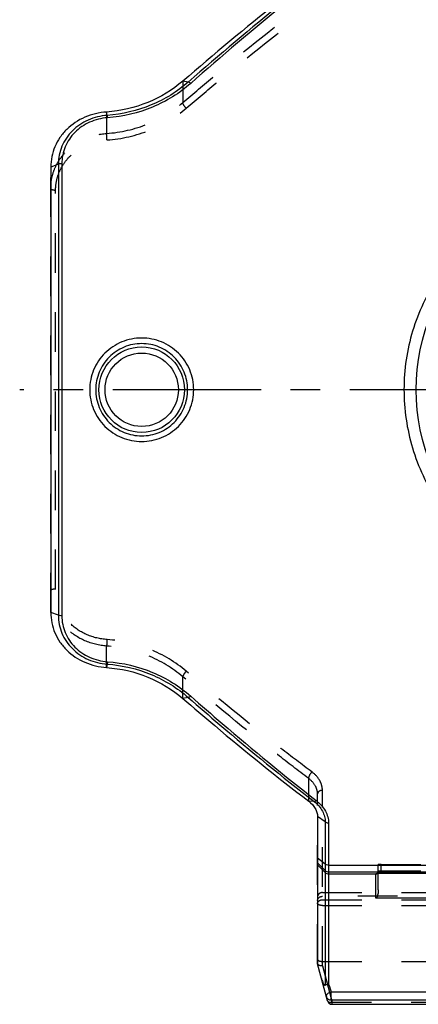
# Model space of a CAD drawing. Header units: millimetres. Extents: x 0 to 1000, y 0 to 1000.
# Tile 1 of 4: x 402 to 468, y 359 to 521. Entities that reach past the tile are written whole.
import ezdxf

# ---------------------------------------------------------------- set-up
doc = ezdxf.new("R2010")
doc.units = ezdxf.units.MM
doc.header["$LTSCALE"] = 65.185185
doc.linetypes.add('CENTER', pattern=[0.6, 0.375, -0.075, 0.075, -0.075])
doc.linetypes.add('HIDDEN', pattern=[0.2, 0.1, -0.1])
for name, color, linetype in [('ACHSEN_S', 7, 'CONTINUOUS'), ('FASEN', 7, 'CONTINUOUS'), ('KONST.EL_MIT_GEO', 7, 'CONTINUOUS')]:
    doc.layers.add(name, color=color, linetype=linetype)

msp = doc.modelspace()

# ---------------------------------------------------------------- linework, layer by layer
at = {"layer": 'ACHSEN_S', "color": 40, "linetype": 'CENTER'}
msp.add_line((598.12, 460.15), (401.88, 460.15), dxfattribs=at)
at = {"layer": 'FASEN', "color": 7, "linetype": 'Continuous'}
for p, q in [((407, 496.86), (407, 423.44)), ((451, 389.8), (451, 365.52))]:
    msp.add_line(p, q, dxfattribs=at)
for points, knots in [([(449.54, 527.98), (447.82, 526.66), (440.77, 521.17), (433.9, 515.46), (428.79, 511.03)], [0, 0, 0, 0, 0.242176, 1, 1, 1, 1]), ([(428.79, 511.03), (427.08, 509.56), (423.08, 507.14), (418.53, 506.1), (416.22, 505.93)], [0, 0, 0, 0, 0.492725, 1, 1, 1, 1]), ([(416.22, 505.93), (414.99, 505.85), (412.58, 505.28), (410.01, 503.58), (408.48, 501.77), (407.64, 500.24), (407.12, 498.58), (407, 497.43), (407, 496.86)], [0, 0, 0, 0, 0.259414, 0.511875, 0.635445, 0.757444, 0.878666, 1, 1, 1, 1]), ([(407, 423.44), (407, 422.87), (407.12, 421.72), (407.64, 420.06), (408.48, 418.53), (410.01, 416.72), (412.58, 415.02), (414.99, 414.45), (416.22, 414.36)], [0, 0, 0, 0, 0.121334, 0.242556, 0.364555, 0.488125, 0.740586, 1, 1, 1, 1]), ([(416.22, 414.36), (418.54, 414.2), (423.08, 413.16), (427.08, 410.74), (428.79, 409.27)], [0, 0, 0, 0, 0.507865, 1, 1, 1, 1]), ([(428.79, 409.27), (430.53, 407.76), (437.32, 401.96), (444.28, 396.35), (449.54, 392.32)], [0, 0, 0, 0, 0.258146, 1, 1, 1, 1]), ([(449.54, 392.32), (449.97, 392), (450.53, 391.42), (450.93, 390.49), (451, 390.02), (451, 389.8)], [0, 0, 0, 0, 0.536099, 0.774615, 1, 1, 1, 1])]:
    msp.add_open_spline(points, degree=3, knots=knots, dxfattribs=at)
at = {"layer": 'KONST.EL_MIT_GEO', "color": 8, "linetype": 'HIDDEN'}
for p, q in [((428.79, 511.03), (428.79, 507.47)), ((416.22, 505.93), (416.22, 502.39)), ((407, 423.44), (407, 496.86)), ((407.8, 427.29), (407.8, 493.01)), ((416.22, 414.36), (416.22, 417.9)), ((428.79, 409.27), (428.79, 412.83)), ((449.54, 392.32), (449.54, 396.06)), ((451, 365.52), (451, 393.53)), ((451.8, 365.2), (451.8, 394.11)), ((461, 380.44), (461, 381.91)), ((461.5, 381.92), (472.5, 381.92)), ((461.5, 380.46), (461.5, 381.92)), ((461.5, 380.86), (472.5, 380.86)), ((451.8, 377.27), (477.2, 377.27)), ((477.2, 376.65), (451.8, 376.65)), ((451.8, 376.08), (477.2, 376.08)), ((451.8, 375.14), (477.2, 375.14)), ((451.8, 365.91), (477.2, 365.91)), ((451.8, 365.2), (453.4, 359.22)), ((453.4, 359.22), (475.6, 359.22)), ((453.4, 358.86), (453.4, 359.22))]:
    msp.add_line(p, q, dxfattribs=at)
at = {"layer": 'KONST.EL_MIT_GEO', "color": 7, "linetype": 'Continuous'}
for p, q in [((429.68, 510.87), (428.79, 511.03)), ((416.31, 505.38), (416.22, 505.93)), ((408.27, 497.33), (407, 496.86)), ((408.27, 497.33), (408.27, 422.97)), ((408.83, 497.41), (408.83, 422.89)), ((473.1, 460.15), (467.25, 460.15)), ((408.27, 422.97), (407, 423.44)), ((416.31, 414.92), (416.22, 414.36)), ((429.68, 409.43), (428.79, 409.27)), ((450.44, 392.26), (449.54, 392.32)), ((452.27, 388.9), (451, 389.8)), ((452.27, 388.9), (452.27, 362.02)), ((452.83, 388.75), (452.83, 362.19)), ((452.27, 381.96), (451, 382.94)), ((452.27, 380.91), (451, 382.17)), ((452.27, 380.56), (451, 381.82)), ((452.83, 381.78), (547.17, 381.78)), ((452.83, 380.68), (547.17, 380.68)), ((452.83, 380.33), (460.6, 380.33)), ((460.6, 376.35), (460.6, 380.38)), ((461, 377.73), (461, 380.44)), ((461.44, 380.46), (472.5, 380.46)), ((461.5, 380.46), (461.5, 380.46)), ((473.4, 376.35), (460.6, 376.35)), ((452.63, 359.44), (451, 365.52)), ((452.83, 362.19), (452.95, 361.77)), ((452.95, 361.77), (453.22, 360.84)), ((475.78, 360.84), (453.22, 360.84)), ((453.22, 359.55), (453.22, 360.84)), ((475.78, 359.55), (453.22, 359.55)), ((453.22, 359.55), (453.4, 358.86)), ((453.4, 358.86), (475.6, 358.86)), ((453.4, 358.86), (453.4, 358.85)), ((453.4, 358.85), (475.6, 358.85))]:
    msp.add_line(p, q, dxfattribs=at)
for points in [[(460.76, 380.42), (460.76, 380.42), (460.75, 380.42), (460.75, 380.42), (460.75, 380.42), (460.75, 380.42), (460.76, 380.42), (460.76, 380.42), (460.77, 380.42), (460.79, 380.42), (460.8, 380.42), (460.82, 380.43), (460.83, 380.43), (460.85, 380.43), (460.87, 380.43), (460.89, 380.43), (460.92, 380.44), (460.94, 380.44), (460.97, 380.44), (461, 380.44), (461.03, 380.44), (461.06, 380.45), (461.09, 380.45), (461.13, 380.45), (461.16, 380.45), (461.2, 380.45), (461.24, 380.45), (461.27, 380.45)], [(461.27, 380.45), (461.35, 380.46), (461.4, 380.46), (461.44, 380.46)]]:
    msp.add_lwpolyline(points, dxfattribs=at)
at = {"layer": 'KONST.EL_MIT_GEO', "color": 8, "linetype": 'HIDDEN'}
msp.add_lwpolyline([(461, 380.78), (461, 380.77), (461, 380.74), (460.99, 380.71), (460.99, 380.67), (460.98, 380.64), (460.96, 380.61), (460.95, 380.59), (460.93, 380.56), (460.92, 380.54), (460.9, 380.51), (460.88, 380.5), (460.86, 380.48), (460.84, 380.46), (460.82, 380.45), (460.81, 380.44), (460.79, 380.43), (460.77, 380.43), (460.76, 380.42), (460.76, 380.42)], dxfattribs=at)
at = {"layer": 'KONST.EL_MIT_GEO', "color": 7, "linetype": 'Continuous'}
for centre, radius in [((500, 460.15), 32.75), ((422, 460.15), 7.05), ((422, 460.15), 6.05)]:
    msp.add_circle(centre, radius, dxfattribs=at)
for centre, radius, start, end in [((452.83, 381.48), 0.801, 225.133, 270.0212), ((452.83, 381.13), 0.801, 225.133, 270.0212), ((453.4, 359.65), 0.8, 195, 270)]:
    msp.add_arc(centre, radius, start, end, dxfattribs=at)
at = {"layer": 'KONST.EL_MIT_GEO', "color": 8, "linetype": 'HIDDEN'}
msp.add_arc((460.6, 380.78), 0.396, 353.9425, 359.987, dxfattribs=at)
at = {"layer": 'KONST.EL_MIT_GEO', "color": 7, "linetype": 'Continuous'}
for points, knots in [([(450.44, 528.03), (448.71, 526.69), (441.66, 521.13), (434.79, 515.35), (429.68, 510.87)], [0, 0, 0, 0, 0.24361, 1, 1, 1, 1]), ([(450.79, 527.88), (449.06, 526.54), (442.03, 520.95), (435.18, 515.14), (430.08, 510.65)], [0, 0, 0, 0, 0.243593, 1, 1, 1, 1]), ([(429.68, 510.87), (427.88, 509.29), (423.63, 506.69), (418.79, 505.56), (416.31, 505.38)], [0, 0, 0, 0, 0.491633, 1, 1, 1, 1]), ([(430.08, 510.65), (428.23, 509.02), (423.88, 506.33), (418.9, 505.16), (416.36, 504.98)], [0, 0, 0, 0, 0.491675, 1, 1, 1, 1]), ([(430.08, 510.65), (430.01, 510.7), (429.89, 510.8), (429.75, 510.86), (429.68, 510.87)], [0, 0, 0, 0, 0.572842, 1, 1, 1, 1]), ([(416.31, 505.38), (415.24, 505.3), (413.12, 504.79), (410.87, 503.28), (409.54, 501.67), (408.81, 500.31), (408.36, 498.85), (408.27, 497.83), (408.27, 497.33)], [0, 0, 0, 0, 0.259226, 0.51137, 0.634978, 0.757131, 0.87854, 1, 1, 1, 1]), ([(416.36, 504.98), (415.35, 504.9), (413.37, 504.42), (410.87, 502.72), (409.22, 500.28), (408.83, 498.36), (408.83, 497.41)], [0, 0, 0, 0, 0.259661, 0.512303, 0.757552, 1, 1, 1, 1]), ([(416.36, 504.98), (416.35, 505.06), (416.34, 505.19), (416.32, 505.33), (416.31, 505.38)], [0, 0, 0, 0, 0.616019, 1, 1, 1, 1]), ([(408.83, 497.41), (408.78, 497.41), (408.59, 497.4), (408.4, 497.37), (408.27, 497.33)], [0, 0, 0, 0, 0.272156, 1, 1, 1, 1]), ([(473.33, 482), (471.24, 479.54), (467.73, 474), (465.05, 464.52), (465.22, 454.65), (468.22, 445.27), (473.72, 437.16), (481.26, 430.92), (490.24, 426.98), (496.75, 426.07), (500, 426.07)], [0, 0, 0, 0, 0.124475, 0.249853, 0.375671, 0.50095, 0.625339, 0.749479, 0.874308, 1, 1, 1, 1]), ([(430.58, 460.15), (430.58, 461.26), (430.13, 463.51), (428.21, 466.34), (425.36, 468.23), (422, 468.89), (418.64, 468.23), (415.79, 466.34), (413.87, 463.51), (413.42, 461.26), (413.42, 460.15)], [0, 0, 0, 0, 0.125016, 0.249976, 0.374948, 0.5, 0.625052, 0.750024, 0.874984, 1, 1, 1, 1]), ([(429.58, 460.15), (429.58, 461.14), (429.19, 463.13), (427.51, 465.66), (424.98, 467.36), (422, 467.95), (419.02, 467.36), (416.49, 465.66), (414.81, 463.13), (414.42, 461.14), (414.42, 460.15)], [0, 0, 0, 0, 0.125047, 0.250005, 0.374958, 0.5, 0.625042, 0.749995, 0.874953, 1, 1, 1, 1]), ([(413.42, 460.15), (413.42, 459.04), (413.87, 456.79), (415.79, 453.96), (418.64, 452.07), (422, 451.41), (425.36, 452.07), (428.21, 453.96), (430.13, 456.79), (430.58, 459.04), (430.58, 460.15)], [0, 0, 0, 0, 0.125016, 0.249976, 0.374949, 0.5, 0.625051, 0.750024, 0.874984, 1, 1, 1, 1]), ([(414.42, 460.15), (414.42, 459.16), (414.81, 457.16), (416.49, 454.64), (419.02, 452.94), (422, 452.35), (424.98, 452.94), (427.51, 454.64), (429.19, 457.16), (429.58, 459.16), (429.58, 460.15)], [0, 0, 0, 0, 0.125047, 0.250005, 0.374959, 0.5, 0.625041, 0.749995, 0.874953, 1, 1, 1, 1]), ([(408.83, 422.89), (408.78, 422.89), (408.59, 422.9), (408.4, 422.93), (408.27, 422.97)], [0, 0, 0, 0, 0.272264, 1, 1, 1, 1]), ([(408.27, 422.97), (408.27, 422.47), (408.36, 421.45), (408.81, 419.99), (409.54, 418.63), (410.87, 417.02), (413.12, 415.51), (415.24, 415), (416.31, 414.92)], [0, 0, 0, 0, 0.121458, 0.242865, 0.365017, 0.488623, 0.740765, 1, 1, 1, 1]), ([(408.83, 422.89), (408.83, 421.94), (409.22, 420.02), (410.87, 417.58), (413.37, 415.88), (415.35, 415.4), (416.36, 415.32)], [0, 0, 0, 0, 0.242444, 0.48769, 0.740331, 1, 1, 1, 1]), ([(416.36, 415.32), (416.35, 415.24), (416.34, 415.11), (416.32, 414.97), (416.31, 414.92)], [0, 0, 0, 0, 0.616048, 1, 1, 1, 1]), ([(416.31, 414.92), (418.79, 414.74), (423.64, 413.61), (427.88, 411.01), (429.68, 409.43)], [0, 0, 0, 0, 0.508383, 1, 1, 1, 1]), ([(416.36, 415.32), (418.9, 415.14), (423.88, 413.97), (428.23, 411.28), (430.08, 409.65)], [0, 0, 0, 0, 0.508343, 1, 1, 1, 1]), ([(430.08, 409.65), (430.01, 409.59), (429.89, 409.5), (429.75, 409.44), (429.68, 409.43)], [0, 0, 0, 0, 0.572844, 1, 1, 1, 1]), ([(429.68, 409.43), (431.41, 407.91), (438.2, 402.04), (445.16, 396.36), (450.44, 392.26)], [0, 0, 0, 0, 0.256054, 1, 1, 1, 1]), ([(430.08, 409.65), (431.8, 408.13), (438.58, 402.24), (445.52, 396.53), (450.79, 392.42)], [0, 0, 0, 0, 0.256068, 1, 1, 1, 1]), ([(450.44, 392.26), (450.46, 392.27), (450.53, 392.29), (450.65, 392.33), (450.74, 392.39), (450.79, 392.42)], [0, 0, 0, 0, 0.175522, 0.549431, 1, 1, 1, 1]), ([(450.44, 392.26), (450.99, 391.84), (451.69, 391.06), (452.19, 389.83), (452.27, 389.21), (452.27, 388.9)], [0, 0, 0, 0, 0.528482, 0.769411, 1, 1, 1, 1]), ([(450.79, 392.42), (451.39, 391.96), (452.17, 391.11), (452.72, 389.77), (452.83, 389.09), (452.83, 388.75)], [0, 0, 0, 0, 0.527586, 0.768934, 1, 1, 1, 1]), ([(452.27, 388.9), (452.3, 388.88), (452.41, 388.83), (452.6, 388.77), (452.75, 388.75), (452.83, 388.75)], [0, 0, 0, 0, 0.227079, 0.604482, 1, 1, 1, 1]), ([(452.83, 381.78), (452.78, 381.78), (452.58, 381.79), (452.38, 381.87), (452.27, 381.96)], [0, 0, 0, 0, 0.260817, 1, 1, 1, 1]), ([(460.6, 380.38), (460.6, 380.39), (460.65, 380.41), (460.72, 380.42), (460.84, 380.43), (460.94, 380.44), (460.99, 380.44)], [0, 0, 0, 0, 0.080743, 0.278855, 0.590812, 1, 1, 1, 1]), ([(460.99, 380.44), (461.03, 380.45), (461.2, 380.46), (461.37, 380.46), (461.5, 380.46)], [0, 0, 0, 0, 0.229889, 1, 1, 1, 1]), ([(461, 377.73), (461, 377.61), (460.99, 377.37), (460.95, 377), (460.87, 376.69), (460.78, 376.47), (460.67, 376.35), (460.6, 376.35)], [0, 0, 0, 0, 0.238306, 0.483787, 0.736705, 0.866987, 1, 1, 1, 1]), ([(451.62, 363.21), (451.65, 363.09), (451.72, 362.84), (451.83, 362.54), (451.93, 362.31), (452, 362.19), (452.06, 362.1), (452.11, 362.04), (452.18, 361.99), (452.24, 362), (452.27, 362.02)], [0, 0, 0, 0, 0.275182, 0.536721, 0.661029, 0.779531, 0.836008, 0.890149, 0.942216, 1, 1, 1, 1]), ([(452.27, 362.02), (452.3, 362.04), (452.48, 362.13), (452.68, 362.18), (452.83, 362.19)], [0, 0, 0, 0, 0.229901, 1, 1, 1, 1]), ([(453.22, 360.84), (453.1, 360.82), (452.89, 360.75), (452.62, 360.59), (452.45, 360.37), (452.43, 360.2), (452.45, 360.13)], [0, 0, 0, 0, 0.298759, 0.576548, 0.80933, 1, 1, 1, 1]), ([(452.45, 360.13), (452.49, 359.96), (452.7, 359.66), (453.05, 359.55), (453.22, 359.55)], [0, 0, 0, 0, 0.497813, 1, 1, 1, 1]), ([(452.63, 359.44), (452.67, 359.28), (452.88, 358.97), (453.23, 358.86), (453.4, 358.86)], [0, 0, 0, 0, 0.497813, 1, 1, 1, 1])]:
    msp.add_open_spline(points, degree=3, knots=knots, dxfattribs=at)
at = {"layer": 'KONST.EL_MIT_GEO', "color": 8, "linetype": 'HIDDEN'}
for points, knots in [([(428.79, 507.47), (430.52, 508.96), (437.3, 514.72), (444.25, 520.26), (449.54, 524.23)], [0, 0, 0, 0, 0.256706, 1, 1, 1, 1]), ([(429.35, 506.56), (431.08, 508.04), (437.86, 513.74), (444.82, 519.24), (450.1, 523.18)], [0, 0, 0, 0, 0.256639, 1, 1, 1, 1]), ([(416.22, 502.39), (418.54, 502.56), (423.08, 503.6), (427.08, 506.01), (428.79, 507.47)], [0, 0, 0, 0, 0.508598, 1, 1, 1, 1]), ([(416.28, 501.32), (418.69, 501.49), (423.41, 502.56), (427.58, 505.05), (429.35, 506.56)], [0, 0, 0, 0, 0.508459, 1, 1, 1, 1]), ([(429.35, 506.56), (429.2, 506.7), (429, 506.93), (428.83, 507.25), (428.78, 507.41), (428.79, 507.47)], [0, 0, 0, 0, 0.573586, 0.820979, 1, 1, 1, 1]), ([(407, 493.3), (407, 493.87), (407.11, 495.03), (407.63, 496.69), (408.48, 498.23), (410.01, 500.04), (412.58, 501.74), (414.99, 502.31), (416.22, 502.39)], [0, 0, 0, 0, 0.121525, 0.242935, 0.365052, 0.48862, 0.74073, 1, 1, 1, 1]), ([(416.28, 501.32), (416.26, 501.53), (416.24, 501.88), (416.22, 502.24), (416.22, 502.39)], [0, 0, 0, 0, 0.566457, 1, 1, 1, 1]), ([(407.8, 493.01), (407.8, 493.54), (407.91, 494.6), (408.39, 496.12), (409.17, 497.53), (410.58, 499.19), (412.95, 500.73), (415.15, 501.25), (416.28, 501.32)], [0, 0, 0, 0, 0.12173, 0.243278, 0.365467, 0.489049, 0.741029, 1, 1, 1, 1]), ([(407.8, 493.01), (407.7, 493.01), (407.51, 493.02), (407.28, 493.07), (407.14, 493.13), (407.05, 493.19), (407, 493.25), (407, 493.3)], [0, 0, 0, 0, 0.341812, 0.639089, 0.760123, 0.859454, 1, 1, 1, 1]), ([(407.8, 427.29), (407.7, 427.29), (407.51, 427.28), (407.28, 427.23), (407.14, 427.17), (407.05, 427.11), (407, 427.05), (407, 427)], [0, 0, 0, 0, 0.341812, 0.639089, 0.760123, 0.859454, 1, 1, 1, 1]), ([(416.22, 417.9), (414.99, 417.99), (412.58, 418.56), (410.01, 420.26), (408.48, 422.07), (407.63, 423.61), (407.11, 425.27), (407, 426.43), (407, 427)], [0, 0, 0, 0, 0.25927, 0.51138, 0.634948, 0.757065, 0.878475, 1, 1, 1, 1]), ([(416.28, 418.98), (415.15, 419.05), (412.95, 419.57), (410.58, 421.11), (409.17, 422.77), (408.39, 424.18), (407.91, 425.7), (407.8, 426.76), (407.8, 427.29)], [0, 0, 0, 0, 0.258971, 0.510951, 0.634533, 0.756722, 0.87827, 1, 1, 1, 1]), ([(416.28, 418.98), (416.26, 418.77), (416.24, 418.42), (416.22, 418.06), (416.22, 417.9)], [0, 0, 0, 0, 0.566458, 1, 1, 1, 1]), ([(429.35, 413.74), (427.58, 415.25), (423.41, 417.74), (418.69, 418.81), (416.28, 418.98)], [0, 0, 0, 0, 0.491541, 1, 1, 1, 1]), ([(428.79, 412.83), (427.08, 414.29), (423.08, 416.7), (418.54, 417.74), (416.22, 417.9)], [0, 0, 0, 0, 0.491402, 1, 1, 1, 1]), ([(429.35, 413.74), (429.2, 413.6), (429, 413.37), (428.83, 413.05), (428.78, 412.89), (428.79, 412.83)], [0, 0, 0, 0, 0.573586, 0.820979, 1, 1, 1, 1]), ([(449.54, 396.06), (447.81, 397.36), (440.75, 402.77), (433.89, 408.43), (428.79, 412.83)], [0, 0, 0, 0, 0.242895, 1, 1, 1, 1]), ([(450.1, 397.12), (448.38, 398.41), (441.32, 403.77), (434.46, 409.38), (429.35, 413.74)], [0, 0, 0, 0, 0.242966, 1, 1, 1, 1]), ([(450.1, 397.12), (449.91, 396.99), (449.69, 396.72), (449.53, 396.34), (449.52, 396.14), (449.54, 396.06)], [0, 0, 0, 0, 0.546757, 0.801546, 1, 1, 1, 1]), ([(451, 393.53), (451, 393.76), (450.93, 394.23), (450.53, 395.16), (449.97, 395.75), (449.54, 396.06)], [0, 0, 0, 0, 0.226329, 0.465139, 1, 1, 1, 1]), ([(451.8, 394.11), (451.8, 394.38), (451.72, 394.95), (451.26, 396.05), (450.61, 396.74), (450.1, 397.12)], [0, 0, 0, 0, 0.229487, 0.469842, 1, 1, 1, 1]), ([(451.8, 394.11), (451.7, 394.11), (451.5, 394.08), (451.23, 393.96), (451.05, 393.77), (451, 393.61), (451, 393.53)], [0, 0, 0, 0, 0.285332, 0.551365, 0.7875, 1, 1, 1, 1]), ([(461.5, 381.92), (461.44, 381.92), (461.34, 381.92), (461.23, 381.92), (461.15, 381.92), (461.09, 381.92), (461.04, 381.92), (461.02, 381.91), (461, 381.91), (461, 381.91)], [0, 0, 0, 0, 0.381838, 0.554294, 0.705508, 0.82959, 0.921839, 0.97894, 1, 1, 1, 1]), ([(461, 380.78), (461, 380.79), (461.07, 380.82), (461.16, 380.84), (461.32, 380.85), (461.44, 380.86), (461.5, 380.86)], [0, 0, 0, 0, 0.093538, 0.30871, 0.625915, 1, 1, 1, 1]), ([(451.8, 377.27), (451.7, 377.27), (451.49, 377.23), (451.22, 377.07), (451.04, 376.83), (451, 376.64), (451, 376.54)], [0, 0, 0, 0, 0.260702, 0.515241, 0.760858, 1, 1, 1, 1]), ([(451, 375.96), (451, 376.05), (451.04, 376.24), (451.29, 376.55), (451.6, 376.65), (451.8, 376.65)], [0, 0, 0, 0, 0.234086, 0.478969, 1, 1, 1, 1]), ([(451, 375.44), (451, 375.53), (451.05, 375.7), (451.23, 375.91), (451.49, 376.05), (451.7, 376.08), (451.8, 376.08)], [0, 0, 0, 0, 0.222935, 0.462576, 0.724067, 1, 1, 1, 1]), ([(451.8, 375.14), (451.7, 375.14), (451.51, 375.15), (451.28, 375.2), (451.14, 375.27), (451.05, 375.33), (451, 375.4), (451, 375.44)], [0, 0, 0, 0, 0.338289, 0.633411, 0.754355, 0.854514, 1, 1, 1, 1]), ([(451, 366.28), (451, 366.17), (451.17, 366.04), (451.36, 365.97), (451.55, 365.93), (451.7, 365.91), (451.8, 365.91)], [0, 0, 0, 0, 0.376976, 0.516231, 0.66931, 1, 1, 1, 1]), ([(451.8, 365.2), (451.71, 365.19), (451.53, 365.19), (451.24, 365.24), (451.04, 365.38), (451.01, 365.49)], [0, 0, 0, 0, 0.314115, 0.595768, 1, 1, 1, 1]), ([(452.63, 359.44), (452.64, 359.39), (452.71, 359.31), (452.85, 359.23), (453.08, 359.18), (453.27, 359.19), (453.4, 359.22)], [0, 0, 0, 0, 0.179697, 0.343273, 0.538111, 1, 1, 1, 1])]:
    msp.add_open_spline(points, degree=3, knots=knots, dxfattribs=at)
at = {"layer": 'KONST.EL_MIT_GEO', "color": 7, "linetype": 'Continuous'}
for points in [[(460.6, 380.33), (460.7, 380.33), (460.8, 380.37), (460.87, 380.43)], [(460.6, 380.38), (460.66, 380.38), (460.72, 380.39), (460.78, 380.42)]]:
    msp.add_open_spline(points, degree=3, dxfattribs=at)
at = {"layer": 'KONST.EL_MIT_GEO', "color": 8, "linetype": 'HIDDEN'}
for points in [[(460.78, 380.42), (460.83, 380.45), (460.89, 380.49), (460.92, 380.54)], [(460.87, 380.43), (460.91, 380.47), (460.94, 380.52), (460.97, 380.56)], [(460.92, 380.54), (460.96, 380.6), (460.99, 380.67), (461, 380.74)], [(460.97, 380.56), (460.99, 380.62), (461, 380.67), (461, 380.73)]]:
    msp.add_open_spline(points, degree=3, dxfattribs=at)

doc.saveas('drawing.dxf')
